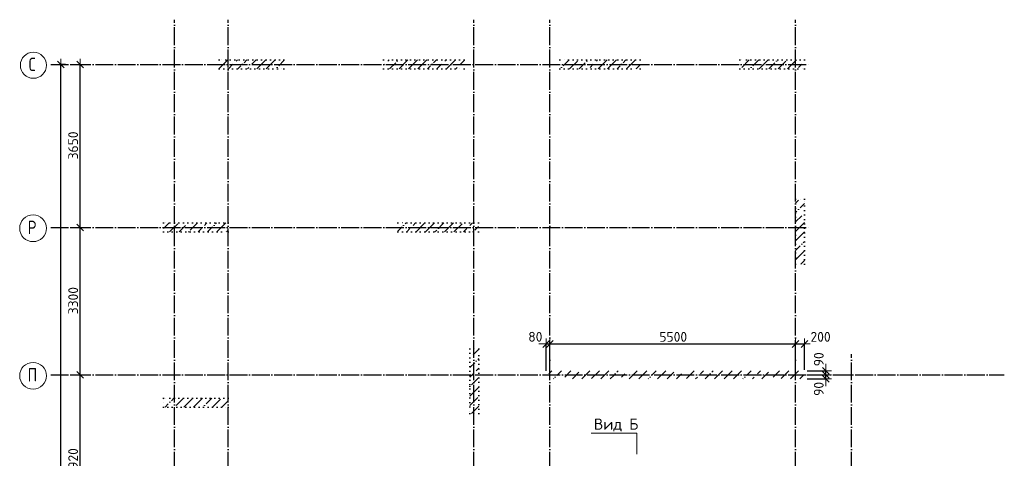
# Model space of a CAD drawing. Header units: millimetres. Extents: x -3495 to 109513, y -3287 to 62337.
# Tile 20 of 41: x -3465 to 18570, y 37672 to 47490. Entities that reach past the tile are written whole.
import ezdxf

# ---------------------------------------------------------------- set-up
doc = ezdxf.new("R2010")
doc.units = ezdxf.units.MM
doc.header["$PDMODE"] = 65
for name, pattern in [('______11', [500, 400, -50, 0, -50]), ('______5', [1100, 800, -100, 100, -100]), ('______9', [100, 0, -100])]:
    doc.linetypes.add(name, pattern=pattern)
for name, color, linetype, lineweight in [('Standard', 7, 'Continuous', 25), ('Колонна (1)', 7, 'Continuous', 35), ('Колонна (2)', 7, 'Continuous', 35), ('Размерная линия_ общее', 7, 'Continuous', 13), ('Стена_ общее', 7, 'Continuous', 35)]:
    doc.layers.add(name, color=color, linetype=linetype, lineweight=lineweight)
doc.layers.add('Осевая линия_ общее', color=7, linetype='______5', lineweight=13, true_color=0xa0a0a0)
doc.styles.add('ISOCPEUR', font='ISOCPEUR')
doc.dimstyles.new('DIMSTYLE_11', dxfattribs={"dimtxt": 220, "dimasz": 250, "dimexe": 0, "dimexo": 0, "dimgap": 110, "dimtad": 2, "dimdec": 0, "dimrnd": 5, "dimzin": 12, "dimdsep": 46, "dimtxsty": 'ISOCPEUR', "dimblk1": 'ALL_ML_STRICH', "dimblk2": 'ALL_ML_STRICH', "dimsah": 1, "dimcen": 0, "dimclrd": 7, "dimclre": 256, "dimclrt": 7, "dimadec": 0, "dimazin": 0, "dimtfac": 1, "dimtdec": 0, "dimtix": 1, "dimtmove": 2, "dimatfit": 3, "dimfxl": 0, "dimtvp": 1.2, "dimtzin": 0, "dimlwd": 0, "dimlwe": -3, "dimarcsym": 0})
doc.dimstyles.new('DIMSTYLE_2', dxfattribs={"dimtxt": 220, "dimasz": 250, "dimexe": 0, "dimexo": 0, "dimgap": 110, "dimtad": 2, "dimdec": 0, "dimrnd": 5, "dimzin": 12, "dimdsep": 46, "dimtxsty": 'ISOCPEUR', "dimblk1": 'ALL_ML_STRICH', "dimblk2": 'ALL_ML_STRICH', "dimsah": 1, "dimcen": 0, "dimclrd": 7, "dimclre": 256, "dimclrt": 7, "dimadec": 0, "dimazin": 0, "dimtfac": 1, "dimtdec": 0, "dimtix": 1, "dimtmove": 2, "dimatfit": 3, "dimfxl": 0, "dimtzin": 0, "dimlwd": 0, "dimlwe": -3, "dimarcsym": 0})
doc.dimstyles.new('DIMSTYLE_3', dxfattribs={"dimtxt": 220, "dimasz": 250, "dimexe": 0, "dimexo": 0, "dimgap": 110, "dimtad": 2, "dimdec": 0, "dimrnd": 5, "dimzin": 12, "dimdsep": 46, "dimtxsty": 'ISOCPEUR', "dimblk1": 'ALL_ML_STRICH', "dimblk2": 'ALL_ML_STRICH', "dimsah": 1, "dimcen": 0, "dimclrd": 7, "dimclre": 256, "dimclrt": 7, "dimadec": 0, "dimazin": 0, "dimtfac": 1, "dimtdec": 0, "dimtix": 1, "dimtmove": 2, "dimatfit": 3, "dimfxl": 0, "dimtzin": 0, "dimlwd": 0, "dimlwe": -3, "dimarcsym": 0})
pattern_1 = [(45, (0, 0), (-212.132, 212.132), [400, -50, 0, -50]), (45, (-106.07, 106.07), (-212.132, 212.132), [800, -100, 100, -100])]

# ---------------------------------------------------------------- blocks, each defined once
blk = doc.blocks.new('ALL_ML_STRICH')
at = {"color": 0, "linetype": 'ByBlock', "lineweight": -2}
for p, q in [((-1, 0), (0.5, 0)), ((-0.3, -0.3), (0.3, 0.3)), ((0, -0.5), (0, 0.5))]:
    blk.add_line(p, q, dxfattribs=at)
blk = doc.blocks.new('*D4')
at = {"layer": 'DEFPOINTS', "color": 7, "linetype": 'Continuous', "lineweight": 13, "transparency": 33554687}
for p in [(-2418, 46490), (-2783, 0), (-2544, 0)]:
    blk.add_point(p, dxfattribs=at)
at = {"layer": 'Размерная линия_ общее', "color": 253, "linetype": 'Continuous', "lineweight": -2, "true_color": 0xa0a0a0, "transparency": 33554687}
for p, q in [((-2438, 46490), (-2544, 46490)), ((-2763, 0), (-2544, 0))]:
    blk.add_line(p, q, dxfattribs=at)
at = {"layer": 'Размерная линия_ общее', "color": 7, "linetype": 'Continuous', "lineweight": -2, "transparency": 33554687}
blk.add_line((-2544, 0), (-2544, 46490), dxfattribs=at)
at = {"layer": 'Размерная линия_ общее', "color": 7, "linetype": 'Continuous', "lineweight": 13, "transparency": 33554687, "xscale": 250, "yscale": 250, "zscale": 250}
for p, rotation in [((-2544, 46490), 90), ((-2544, 0), 270)]:
    blk.add_blockref('ALL_ML_STRICH', p, dxfattribs=dict(at, rotation=rotation))
at = {"layer": 'Размерная линия_ общее', "color": 7, "linetype": 'Continuous', "lineweight": 13, "transparency": 33554687, "insert": (-2704, 23234), "char_height": 220, "width": 1100, "attachment_point": 5, "rotation": 90, "style": 'ISOCPEUR'}
blk.add_mtext('\\A1;{46490}', dxfattribs=at)
blk = doc.blocks.new('*D16')
at = {"layer": 'DEFPOINTS', "color": 7, "linetype": 'Continuous', "lineweight": 13, "transparency": 33554687}
for p in [(-2424, 39540), (-2424, 35620), (-2109, 35620)]:
    blk.add_point(p, dxfattribs=at)
at = {"layer": 'Размерная линия_ общее', "color": 253, "linetype": 'Continuous', "lineweight": -2, "true_color": 0xa0a0a0, "transparency": 33554687}
for p, q in [((-2324, 39540), (-2109, 39540)), ((-2324, 35620), (-2109, 35620))]:
    blk.add_line(p, q, dxfattribs=at)
at = {"layer": 'Размерная линия_ общее', "color": 7, "linetype": 'Continuous', "lineweight": -2, "transparency": 33554687}
blk.add_line((-2109, 35620), (-2109, 39540), dxfattribs=at)
at = {"layer": 'Размерная линия_ общее', "color": 7, "linetype": 'Continuous', "lineweight": 13, "transparency": 33554687, "xscale": 250, "yscale": 250, "zscale": 250}
for p, rotation in [((-2109, 39540), 90), ((-2109, 35620), 270)]:
    blk.add_blockref('ALL_ML_STRICH', p, dxfattribs=dict(at, rotation=rotation))
at = {"layer": 'Размерная линия_ общее', "color": 7, "linetype": 'Continuous', "lineweight": 13, "transparency": 33554687, "insert": (-2269, 37591), "char_height": 220, "width": 880, "attachment_point": 5, "rotation": 90, "style": 'ISOCPEUR'}
blk.add_mtext('\\A1;{3920}', dxfattribs=at)
blk = doc.blocks.new('*D17')
at = {"layer": 'DEFPOINTS', "color": 7, "linetype": 'Continuous', "lineweight": 13, "transparency": 33554687}
for p in [(-2424, 42840), (-2424, 39540), (-2109, 39540)]:
    blk.add_point(p, dxfattribs=at)
at = {"layer": 'Размерная линия_ общее', "color": 253, "linetype": 'Continuous', "lineweight": -2, "true_color": 0xa0a0a0, "transparency": 33554687}
for p, q in [((-2324, 42840), (-2109, 42840)), ((-2324, 39540), (-2109, 39540))]:
    blk.add_line(p, q, dxfattribs=at)
at = {"layer": 'Размерная линия_ общее', "color": 7, "linetype": 'Continuous', "lineweight": -2, "transparency": 33554687}
blk.add_line((-2109, 39540), (-2109, 42840), dxfattribs=at)
at = {"layer": 'Размерная линия_ общее', "color": 7, "linetype": 'Continuous', "lineweight": 13, "transparency": 33554687, "xscale": 250, "yscale": 250, "zscale": 250}
for p, rotation in [((-2109, 42840), 90), ((-2109, 39540), 270)]:
    blk.add_blockref('ALL_ML_STRICH', p, dxfattribs=dict(at, rotation=rotation))
at = {"layer": 'Размерная линия_ общее', "color": 7, "linetype": 'Continuous', "lineweight": 13, "transparency": 33554687, "insert": (-2269, 41201), "char_height": 220, "width": 880, "attachment_point": 5, "rotation": 90, "style": 'ISOCPEUR'}
blk.add_mtext('\\A1;{3300}', dxfattribs=at)
blk = doc.blocks.new('*D18')
at = {"layer": 'DEFPOINTS', "color": 7, "linetype": 'Continuous', "lineweight": 13, "transparency": 33554687}
for p in [(-2424, 46490), (-2424, 42840), (-2109, 42840)]:
    blk.add_point(p, dxfattribs=at)
at = {"layer": 'Размерная линия_ общее', "color": 253, "linetype": 'Continuous', "lineweight": -2, "true_color": 0xa0a0a0, "transparency": 33554687}
for p, q in [((-2324, 46490), (-2109, 46490)), ((-2324, 42840), (-2109, 42840))]:
    blk.add_line(p, q, dxfattribs=at)
at = {"layer": 'Размерная линия_ общее', "color": 7, "linetype": 'Continuous', "lineweight": -2, "transparency": 33554687}
blk.add_line((-2109, 42840), (-2109, 46490), dxfattribs=at)
at = {"layer": 'Размерная линия_ общее', "color": 7, "linetype": 'Continuous', "lineweight": 13, "transparency": 33554687, "xscale": 250, "yscale": 250, "zscale": 250}
for p, rotation in [((-2109, 46490), 90), ((-2109, 42840), 270)]:
    blk.add_blockref('ALL_ML_STRICH', p, dxfattribs=dict(at, rotation=rotation))
at = {"layer": 'Размерная линия_ общее', "color": 7, "linetype": 'Continuous', "lineweight": 13, "transparency": 33554687, "insert": (-2269, 44676), "char_height": 220, "width": 880, "attachment_point": 5, "rotation": 90, "style": 'ISOCPEUR'}
blk.add_mtext('\\A1;{3650}', dxfattribs=at)
blk = doc.blocks.new('*D86')
at = {"layer": 'DEFPOINTS', "color": 7, "linetype": 'Continuous', "lineweight": 13, "transparency": 33554687}
for p in [(8320, 40231), (8320, 39610), (8400, 39610)]:
    blk.add_point(p, dxfattribs=at)
at = {"layer": 'Размерная линия_ общее', "color": 253, "linetype": 'Continuous', "lineweight": -2, "true_color": 0xa0a0a0, "transparency": 33554687}
for p, q in [((8320, 39630), (8320, 40231)), ((8400, 39630), (8400, 40231))]:
    blk.add_line(p, q, dxfattribs=at)
at = {"layer": 'Размерная линия_ общее', "color": 7, "linetype": 'Continuous', "lineweight": -2, "transparency": 33554687}
blk.add_line((8320, 40231), (8400, 40231), dxfattribs=at)
at = {"layer": 'Размерная линия_ общее', "color": 7, "linetype": 'Continuous', "lineweight": 13, "transparency": 33554687, "xscale": 250, "yscale": 250, "zscale": 250}
blk.add_blockref('ALL_ML_STRICH', (8400, 40231), dxfattribs=at)
at = {"layer": 'Размерная линия_ общее', "color": 7, "linetype": 'Continuous', "lineweight": 13, "transparency": 33554687, "xscale": 250, "yscale": 250, "zscale": 250, "rotation": 180}
blk.add_blockref('ALL_ML_STRICH', (8320, 40231), dxfattribs=at)
at = {"layer": 'Размерная линия_ общее', "color": 7, "linetype": 'Continuous', "lineweight": 13, "transparency": 33554687, "insert": (8075, 40393), "char_height": 220, "width": 440, "attachment_point": 5, "style": 'ISOCPEUR'}
blk.add_mtext('\\A1;{80}', dxfattribs=at)
blk = doc.blocks.new('*D87')
at = {"layer": 'DEFPOINTS', "color": 7, "linetype": 'Continuous', "lineweight": 13, "transparency": 33554687}
for p in [(8400, 40231), (8400, 39610), (13900, 39630)]:
    blk.add_point(p, dxfattribs=at)
at = {"layer": 'Размерная линия_ общее', "color": 253, "linetype": 'Continuous', "lineweight": -2, "true_color": 0xa0a0a0, "transparency": 33554687}
for p, q in [((8400, 39630), (8400, 40231)), ((13900, 39650), (13900, 40231))]:
    blk.add_line(p, q, dxfattribs=at)
at = {"layer": 'Размерная линия_ общее', "color": 7, "linetype": 'Continuous', "lineweight": -2, "transparency": 33554687}
blk.add_line((8400, 40231), (13900, 40231), dxfattribs=at)
at = {"layer": 'Размерная линия_ общее', "color": 7, "linetype": 'Continuous', "lineweight": 13, "transparency": 33554687, "xscale": 250, "yscale": 250, "zscale": 250, "rotation": 180}
blk.add_blockref('ALL_ML_STRICH', (8400, 40231), dxfattribs=at)
at = {"layer": 'Размерная линия_ общее', "color": 7, "linetype": 'Continuous', "lineweight": 13, "transparency": 33554687, "xscale": 250, "yscale": 250, "zscale": 250}
blk.add_blockref('ALL_ML_STRICH', (13900, 40231), dxfattribs=at)
at = {"layer": 'Размерная линия_ общее', "color": 7, "linetype": 'Continuous', "lineweight": 13, "transparency": 33554687, "insert": (11161, 40391), "char_height": 220, "width": 880, "attachment_point": 5, "style": 'ISOCPEUR'}
blk.add_mtext('\\A1;{5500}', dxfattribs=at)
blk = doc.blocks.new('*D88')
at = {"layer": 'DEFPOINTS', "color": 7, "linetype": 'Continuous', "lineweight": 13, "transparency": 33554687}
for p in [(13900, 40231), (13900, 39630), (14100, 39630)]:
    blk.add_point(p, dxfattribs=at)
at = {"layer": 'Размерная линия_ общее', "color": 253, "linetype": 'Continuous', "lineweight": -2, "true_color": 0xa0a0a0, "transparency": 33554687}
for p, q in [((13900, 39650), (13900, 40231)), ((14100, 39650), (14100, 40231))]:
    blk.add_line(p, q, dxfattribs=at)
at = {"layer": 'Размерная линия_ общее', "color": 7, "linetype": 'Continuous', "lineweight": -2, "transparency": 33554687}
blk.add_line((13900, 40231), (14100, 40231), dxfattribs=at)
at = {"layer": 'Размерная линия_ общее', "color": 7, "linetype": 'Continuous', "lineweight": 13, "transparency": 33554687, "xscale": 250, "yscale": 250, "zscale": 250, "rotation": 180}
blk.add_blockref('ALL_ML_STRICH', (13900, 40231), dxfattribs=at)
at = {"layer": 'Размерная линия_ общее', "color": 7, "linetype": 'Continuous', "lineweight": 13, "transparency": 33554687, "xscale": 250, "yscale": 250, "zscale": 250}
blk.add_blockref('ALL_ML_STRICH', (14100, 40231), dxfattribs=at)
at = {"layer": 'Размерная линия_ общее', "color": 7, "linetype": 'Continuous', "lineweight": 13, "transparency": 33554687, "insert": (14458, 40391), "char_height": 220, "width": 660, "attachment_point": 5, "style": 'ISOCPEUR'}
blk.add_mtext('\\A1;{200}', dxfattribs=at)
blk = doc.blocks.new('*D97')
at = {"layer": 'DEFPOINTS', "color": 7, "linetype": 'Continuous', "lineweight": 13, "transparency": 33554687}
for p in [(14140, 39540), (14140, 39450), (14576, 39450)]:
    blk.add_point(p, dxfattribs=at)
at = {"layer": 'Размерная линия_ общее', "color": 253, "linetype": 'Continuous', "lineweight": -2, "true_color": 0xa0a0a0, "transparency": 33554687}
for p, q in [((14160, 39540), (14576, 39540)), ((14160, 39450), (14576, 39450))]:
    blk.add_line(p, q, dxfattribs=at)
at = {"layer": 'Размерная линия_ общее', "color": 7, "linetype": 'Continuous', "lineweight": -2, "transparency": 33554687}
blk.add_line((14576, 39450), (14576, 39540), dxfattribs=at)
at = {"layer": 'Размерная линия_ общее', "color": 7, "linetype": 'Continuous', "lineweight": 13, "transparency": 33554687, "xscale": 250, "yscale": 250, "zscale": 250}
for p, rotation in [((14576, 39450), 270), ((14576, 39540), 90)]:
    blk.add_blockref('ALL_ML_STRICH', p, dxfattribs=dict(at, rotation=rotation))
at = {"layer": 'Размерная линия_ общее', "color": 7, "linetype": 'Continuous', "lineweight": 13, "transparency": 33554687, "insert": (14417, 39226), "char_height": 220, "width": 440, "attachment_point": 5, "rotation": 90, "style": 'ISOCPEUR'}
blk.add_mtext('\\A1;{90}', dxfattribs=at)
blk = doc.blocks.new('*D98')
at = {"layer": 'DEFPOINTS', "color": 7, "linetype": 'Continuous', "lineweight": 13, "transparency": 33554687}
for p in [(14140, 39630), (14140, 39540), (14576, 39540)]:
    blk.add_point(p, dxfattribs=at)
at = {"layer": 'Размерная линия_ общее', "color": 253, "linetype": 'Continuous', "lineweight": -2, "true_color": 0xa0a0a0, "transparency": 33554687}
for p, q in [((14160, 39630), (14576, 39630)), ((14160, 39540), (14576, 39540))]:
    blk.add_line(p, q, dxfattribs=at)
at = {"layer": 'Размерная линия_ общее', "color": 7, "linetype": 'Continuous', "lineweight": -2, "transparency": 33554687}
blk.add_line((14576, 39540), (14576, 39630), dxfattribs=at)
at = {"layer": 'Размерная линия_ общее', "color": 7, "linetype": 'Continuous', "lineweight": 13, "transparency": 33554687, "xscale": 250, "yscale": 250, "zscale": 250}
for p, rotation in [((14576, 39540), 270), ((14576, 39630), 90)]:
    blk.add_blockref('ALL_ML_STRICH', p, dxfattribs=dict(at, rotation=rotation))
at = {"layer": 'Размерная линия_ общее', "color": 7, "linetype": 'Continuous', "lineweight": 13, "transparency": 33554687, "insert": (14417, 39889), "char_height": 220, "width": 440, "attachment_point": 5, "rotation": 90, "style": 'ISOCPEUR'}
blk.add_mtext('\\A1;{90}', dxfattribs=at)
blk = doc.blocks.new('СЛОЖНЫЙ_ОБЪЕКТ_9')
at = {"layer": 'Осевая линия_ общее', "color": 253, "linetype": '______11', "lineweight": -3, "true_color": 0xa0a0a0, "transparency": 33554687}
for p, q in [((0, -2590), (0, 47490)), ((1200, -2590), (1200, 47490)), ((6700, -2590), (6700, 47490)), ((8400, -2590), (8400, 47490)), ((13900, -2590), (13900, 47490)), ((-2770, 46490), (14210, 46490)), ((-2770, 42840), (14210, 42840)), ((15150, -2590), (15150, 40000)), ((-2770, 39540), (18570, 39540))]:
    blk.add_line(p, q, dxfattribs=at)
at = {"layer": 'Осевая линия_ общее', "color": 7, "linetype": 'Continuous', "lineweight": 13, "transparency": 33554687}
for centre, radius in [((-3158, 46470), 292), ((-3166, 42821), 299), ((-3166, 39520), 299)]:
    blk.add_circle(centre, radius, dxfattribs=at)
at = {"layer": 'Осевая линия_ общее', "color": 7, "linetype": 'Continuous', "lineweight": 13, "transparency": 33554687, "char_height": 300, "attachment_point": 7, "style": 'ISOCPEUR'}
for s, insert, width in [('\\W0.78;С', (-3263, 46340), 326.41), ('\\W0.80;Р', (-3286, 42690), 359.83), ('\\W0.80;П', (-3286, 39390), 359.83)]:
    blk.add_mtext(s, dxfattribs=dict(at, insert=insert, width=width))

msp = doc.modelspace()

# ---------------------------------------------------------------- hatches: boundary and pattern name
at = {"layer": 'Колонна (1)', "lineweight": 18, "transparency": 33554687}
h = msp.add_hatch(dxfattribs=at)
h.set_pattern_fill('__________539', color=256, scale=100, style=0, pattern_type=2)
h.set_pattern_definition(pattern_1)
h.paths.add_polyline_path([(6480, 46590), (4680, 46590), (4680, 46390), (6480, 46390)], flags=0)
h = msp.add_hatch(dxfattribs=at)
h.set_pattern_fill('__________539', color=256, scale=100, style=0, pattern_type=2)
h.set_pattern_definition(pattern_1)
h.paths.add_polyline_path([(10420, 46590), (8620, 46590), (8620, 46390), (10420, 46390)], flags=0)
h = msp.add_hatch(dxfattribs=at)
h.set_pattern_fill('__________539', color=256, scale=100, style=0, pattern_type=2)
h.set_pattern_definition(pattern_1)
h.paths.add_polyline_path([(6800, 42940), (5000, 42940), (5000, 42740), (6800, 42740)], flags=0)
at = {"layer": 'Колонна (2)', "lineweight": 18, "transparency": 33554687}
h = msp.add_hatch(dxfattribs=at)
h.set_pattern_fill('__________539', color=256, scale=100, style=0, pattern_type=2)
h.set_pattern_definition(pattern_1)
h.paths.add_polyline_path([(2450, 46590), (1000, 46590), (1000, 46390), (2450, 46390)], flags=0)
h = msp.add_hatch(dxfattribs=at)
h.set_pattern_fill('__________539', color=256, scale=100, style=0, pattern_type=2)
h.set_pattern_definition(pattern_1)
h.paths.add_polyline_path([(12650, 46390), (14100, 46390), (14100, 46590), (12650, 46590)], flags=0)
h = msp.add_hatch(dxfattribs=at)
h.set_pattern_fill('__________539', color=256, scale=100, style=0, pattern_type=2)
h.set_pattern_definition(pattern_1)
h.paths.add_polyline_path([(13900, 43470), (13900, 42020), (14100, 42020), (14100, 43470)], flags=0)
h = msp.add_hatch(dxfattribs=at)
h.set_pattern_fill('__________539', color=256, scale=100, style=0, pattern_type=2)
h.set_pattern_definition(pattern_1)
h.paths.add_polyline_path([(1200, 42940), (-250, 42940), (-250, 42740), (1200, 42740)], flags=0)
h = msp.add_hatch(dxfattribs=at)
h.set_pattern_fill('__________539', color=256, scale=100, style=0, pattern_type=2)
h.set_pattern_definition(pattern_1)
h.paths.add_polyline_path([(6610, 40125), (6610, 38675), (6810, 38675), (6810, 40125)], flags=0)
h = msp.add_hatch(dxfattribs=at)
h.set_pattern_fill('__________539', color=256, scale=100, style=0, pattern_type=2)
h.set_pattern_definition(pattern_1)
h.paths.add_polyline_path([(1200, 39020), (-250, 39020), (-250, 38820), (1200, 38820)], flags=0)
at = {"layer": 'Стена_ общее', "linetype": 'Continuous', "lineweight": 18, "transparency": 33554687}
h = msp.add_hatch(dxfattribs=at)
h.set_pattern_fill('__________539', scale=100, style=0, pattern_type=2)
h.set_pattern_definition(pattern_1)
h.paths.add_polyline_path([(14100, 39630), (8320, 39630), (8320, 39450), (14100, 39450)], flags=0)

# ---------------------------------------------------------------- linework, layer by layer
at = {"layer": 'Колонна (1)', "color": 7, "linetype": '______9', "lineweight": -3, "transparency": 33554687}
for p, q in [((6480, 46590), (4680, 46590)), ((4680, 46590), (4680, 46390)), ((6480, 46390), (6480, 46590)), ((10420, 46590), (8620, 46590)), ((8620, 46590), (8620, 46390)), ((10420, 46390), (10420, 46590)), ((4680, 46390), (6480, 46390)), ((8620, 46390), (10420, 46390)), ((6800, 42940), (5000, 42940)), ((5000, 42940), (5000, 42740)), ((6800, 42740), (6800, 42940)), ((5000, 42740), (6800, 42740))]:
    msp.add_line(p, q, dxfattribs=at)
at = {"layer": 'Колонна (2)', "color": 7, "linetype": '______9', "lineweight": -3, "transparency": 33554687}
for p, q in [((2450, 46590), (1000, 46590)), ((1000, 46590), (1000, 46390)), ((2450, 46390), (2450, 46590)), ((14100, 46590), (12650, 46590)), ((12650, 46590), (12650, 46390)), ((14100, 46390), (14100, 46590)), ((1000, 46390), (2450, 46390)), ((12650, 46390), (14100, 46390)), ((13900, 43470), (13900, 42020)), ((14100, 43470), (13900, 43470)), ((14100, 42020), (14100, 43470)), ((1200, 42940), (-250, 42940)), ((-250, 42940), (-250, 42740)), ((1200, 42740), (1200, 42940)), ((-250, 42740), (1200, 42740)), ((13900, 42020), (14100, 42020)), ((6610, 40125), (6610, 38675)), ((6810, 40125), (6610, 40125)), ((6810, 38675), (6810, 40125)), ((1200, 39020), (-250, 39020)), ((-250, 39020), (-250, 38820)), ((1200, 38820), (1200, 39020)), ((-250, 38820), (1200, 38820)), ((6610, 38675), (6810, 38675))]:
    msp.add_line(p, q, dxfattribs=at)
at = {"layer": 'Осевая линия_ общее', "color": 7, "linetype": 'Continuous', "lineweight": 13, "transparency": 33554687}
msp.add_lwpolyline([(10348.1, 37766), (10348.1, 38236), (9321, 38236)], dxfattribs=at)

# ---------------------------------------------------------------- block references
at = {"layer": 'Осевая линия_ общее', "color": 253, "linetype": '______11', "lineweight": -3, "true_color": 0xa0a0a0, "transparency": 33554687}
msp.add_blockref('СЛОЖНЫЙ_ОБЪЕКТ_9', (0, 0), dxfattribs=at)

# ---------------------------------------------------------------- texts
at = {"layer": 'Standard', "color": 7, "linetype": 'Continuous', "lineweight": 13, "transparency": 33554687, "insert": (9882.9, 38417.9), "char_height": 250, "width": 1018.421, "attachment_point": 5, "style": 'ISOCPEUR'}
msp.add_mtext('\\A1;{\\fISOCPEUR|i0|b0;\\H250.000000;\\W1.000000;\\C7;Вид Б}\\P', dxfattribs=at)

# ---------------------------------------------------------------- dimensions: what is measured, and where the dimension line sits
at = {"layer": 'Размерная линия_ общее', "color": 7, "linetype": 'Continuous', "lineweight": 13, "transparency": 33554687}
for base, p1, p2, dimstyle, picture, middle in [((-2544.2, 46490), (-2763, 0), (-2437.8, 46490), 'DIMSTYLE_2', '*D4', (-2704.2, 23234)), ((-2108.6, 46490), (-2323.8, 42840), (-2323.8, 46490), 'DIMSTYLE_3', '*D18', (-2268.6, 44676)), ((-2108.6, 42840), (-2323.8, 39540), (-2323.8, 42840), 'DIMSTYLE_3', '*D17', (-2268.6, 41201)), ((14576.1, 39630), (14160, 39540), (14160, 39630), 'DIMSTYLE_11', '*D98', (14416.8, 39888.5)), ((-2108.6, 39540), (-2323.8, 35620), (-2323.8, 39540), 'DIMSTYLE_3', '*D16', (-2268.6, 37591)), ((14576.1, 39540), (14160, 39450), (14160, 39540), 'DIMSTYLE_11', '*D97', (14416.5, 39225.7))]:
    dim = msp.add_linear_dim(base=base, p1=p1, p2=p2, angle=90, dimstyle=dimstyle, override={"dimpost": '<>', "dimclrd": 7, "dimclre": 253, "dimclrt": 7, "dimlwd": 0, "dimlwe": 65533}, dxfattribs=at)
    dim.commit()
    dim.dimension.update_dxf_attribs({"geometry": picture, "text_midpoint": middle, "dimtype": 160})
for base, p1, p2, dimstyle, picture, middle in [((8400, 40231.2), (8320, 39630), (8400, 39630), 'DIMSTYLE_11', '*D86', (8074.8, 40393.3)), ((13900, 40231.2), (8400, 39630), (13900, 39650), 'DIMSTYLE_3', '*D87', (11161, 40391.2)), ((14100, 40231.2), (13900, 39650), (14100, 39650), 'DIMSTYLE_11', '*D88', (14458.4, 40391))]:
    dim = msp.add_linear_dim(base=base, p1=p1, p2=p2, dimstyle=dimstyle, override={"dimpost": '<>', "dimclrd": 7, "dimclre": 253, "dimclrt": 7, "dimlwd": 0, "dimlwe": 65533}, dxfattribs=at)
    dim.commit()
    dim.dimension.update_dxf_attribs({"geometry": picture, "text_midpoint": middle, "dimtype": 160})

doc.saveas('drawing.dxf')
